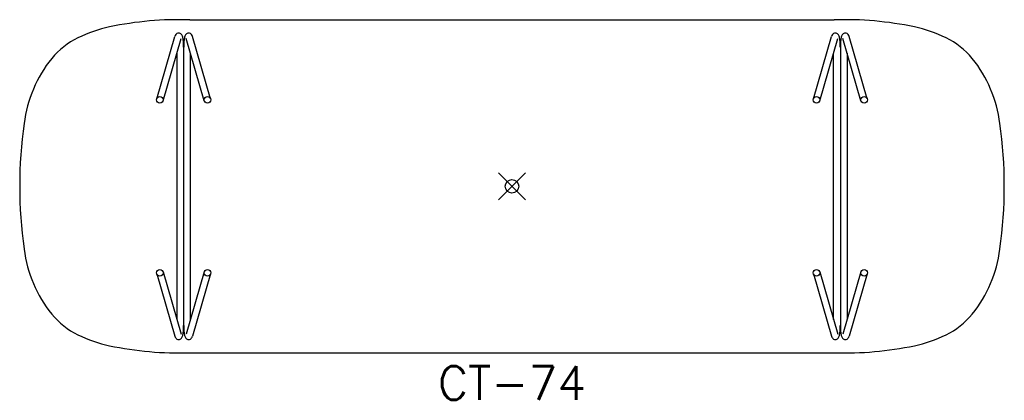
# Model space of a CAD drawing. Header units: inches. Extents: x -36.7 to 36.7, y -16 to 12.4.
import ezdxf
from ezdxf.enums import TextEntityAlignment as Align

# ---------------------------------------------------------------- set-up
doc = ezdxf.new("R2010")
doc.units = ezdxf.units.IN
doc.header["$MEASUREMENT"] = 0
doc.header["$PDMODE"] = 35
doc.layers.add('AFUCH-P', color=2, linetype='Continuous')
doc.layers.add('AFUCH-P-TN', color=2, linetype='Continuous')
doc.styles.get("Standard").update_dxf_attribs({"font": 'txt.shx'})

msp = doc.modelspace()

# ---------------------------------------------------------------- linework, layer by layer
at = {"layer": 'AFUCH-P'}
for p, q in [((-24, 12.413), (24.004, 12.413)), ((-26.467, 6.523), (-25.111, 11.169)), ((-25.987, 6.383), (-24.631, 11.029)), ((-22.926, 6.383), (-24.282, 11.029)), ((-22.446, 6.523), (-23.803, 11.169)), ((22.446, 6.523), (23.803, 11.169)), ((22.926, 6.383), (24.282, 11.029)), ((25.987, 6.383), (24.631, 11.029)), ((26.467, 6.523), (25.111, 11.169)), ((-24.457, 10.374), (-24.457, -10.374)), ((24.457, 10.374), (24.457, -10.374)), ((-24.955, 9.92), (-24.955, -9.92)), ((-23.959, -9.92), (-23.959, 9.92)), ((23.959, -9.92), (23.959, 9.92)), ((24.955, 9.92), (24.955, -9.92)), ((-26.467, -6.523), (-25.111, -11.169)), ((-25.987, -6.383), (-24.631, -11.029)), ((-22.926, -6.383), (-24.282, -11.029)), ((-22.446, -6.523), (-23.803, -11.169)), ((22.446, -6.523), (23.803, -11.169)), ((22.926, -6.383), (24.282, -11.029)), ((25.987, -6.383), (24.631, -11.029)), ((26.467, -6.523), (25.111, -11.169)), ((-24, -12.413), (24.004, -12.413))]:
    msp.add_line(p, q, dxfattribs=at)
for centre in [(-26.227, 6.453), (-22.686, 6.453), (22.686, 6.453), (26.227, 6.453), (-26.227, -6.453), (-22.686, -6.453), (22.686, -6.453), (26.227, -6.453)]:
    msp.add_circle(centre, 0.25, dxfattribs=at)
for centre, radius, start, end in [((-27.778, 1.674), 10.446, 102.12564, 115.86483), ((-24.795, -12.739), 25.164, 88.19063, 101.8732), ((24.795, -12.739), 25.164, 78.1268, 91.80937), ((27.778, 1.674), 10.446, 64.13517, 77.87436), ((-29.694, 5.733), 5.957, 116.30946, 140.40082), ((-24.7, 11.064), 0.424, 144.75873, 165.71397), ((-24.825, 11.156), 0.269, 39.56917, 145.21665), ((-24.983, 11.043), 0.463, 10.79519, 37.91637), ((-28.623, 10.363), 4.166, 0.14622, 10.60276), ((-20.29, 10.363), 4.166, 169.39724, 179.85378), ((-23.931, 11.043), 0.463, 142.08363, 169.20481), ((-24.088, 11.156), 0.269, 34.78335, 140.43083), ((-24.214, 11.064), 0.424, 14.28603, 35.24127), ((24.214, 11.064), 0.424, 144.75873, 165.71397), ((24.088, 11.156), 0.269, 39.56917, 145.21665), ((23.931, 11.043), 0.463, 10.79519, 37.91637), ((20.29, 10.363), 4.166, 0.14622, 10.60276), ((28.623, 10.363), 4.166, 169.39724, 179.85378), ((24.983, 11.043), 0.463, 142.08363, 169.20481), ((24.825, 11.156), 0.269, 34.78335, 140.43083), ((24.7, 11.064), 0.424, 14.28603, 35.24127), ((29.694, 5.733), 5.957, 39.59918, 63.69054), ((-26.874, 3.544), 9.526, 141.06593, 173.10977), ((26.874, 3.544), 9.526, 6.89023, 38.93407), ((-4.119, 0.008), 32.551, 171.73565, 188.26437), ((4.119, 0.008), 32.551, 351.73563, 8.26435), ((-26.874, -3.544), 9.526, 186.89023, 218.93407), ((26.874, -3.544), 9.526, 321.06593, 353.10977), ((-29.694, -5.733), 5.957, 219.59918, 243.69054), ((29.694, -5.733), 5.957, 296.30946, 320.40082), ((-28.623, -10.363), 4.166, 349.39724, 359.85378), ((-20.29, -10.363), 4.166, 180.14622, 190.60276), ((20.29, -10.363), 4.166, 349.39724, 359.85378), ((28.623, -10.363), 4.166, 180.14622, 190.60276), ((-27.778, -1.674), 10.446, 244.13517, 257.87436), ((-24.7, -11.064), 0.424, 194.28603, 215.24127), ((-24.825, -11.156), 0.269, 214.78335, 320.43083), ((-24.983, -11.043), 0.463, 322.08363, 349.20481), ((-23.931, -11.043), 0.463, 190.79519, 217.91637), ((-24.088, -11.156), 0.269, 219.56917, 325.21665), ((-24.214, -11.064), 0.424, 324.75873, 345.71397), ((24.214, -11.064), 0.424, 194.28603, 215.24127), ((24.088, -11.156), 0.269, 214.78335, 320.43083), ((23.931, -11.043), 0.463, 322.08363, 349.20481), ((24.983, -11.043), 0.463, 190.79519, 217.91637), ((24.825, -11.156), 0.269, 219.56917, 325.21665), ((24.7, -11.064), 0.424, 324.75873, 345.71397), ((27.778, -1.674), 10.446, 282.12564, 295.86483), ((-24.795, 12.739), 25.164, 258.1268, 271.80937), ((24.795, 12.739), 25.164, 268.19063, 281.8732)]:
    msp.add_arc(centre, radius, start, end, dxfattribs=at)
msp.add_point((0, 0), dxfattribs=at)

# ---------------------------------------------------------------- texts
at = {"layer": 'AFUCH-P-TN'}
msp.add_text('CT-74', height=2.5, dxfattribs=at).set_placement((0.002, -15.913), align=Align.CENTER)

doc.saveas('drawing.dxf')
